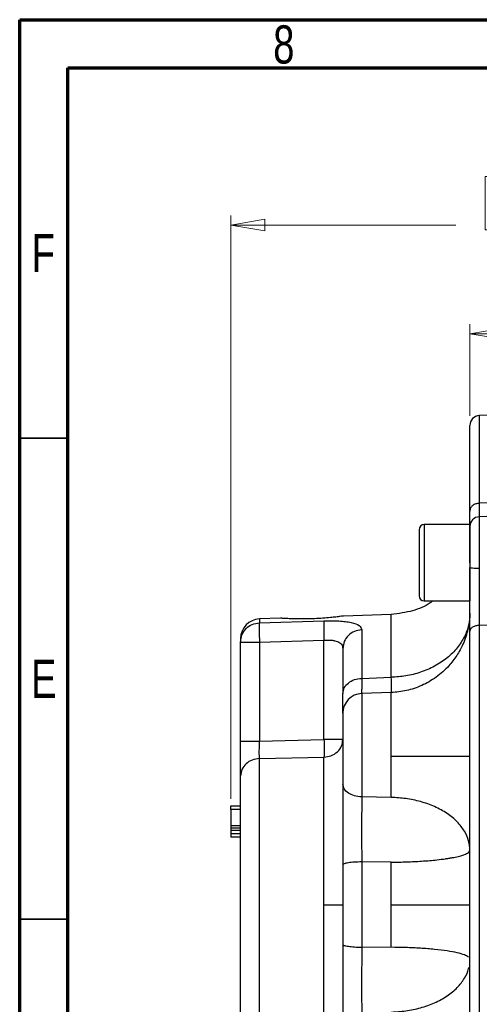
# Model space of a CAD drawing. Header units: inches. Extents: x 0.6 to 16.3, y 0.2 to 11.5.
# Tile 5 of 18: x 0.6 to 2.5, y 7.5 to 11.5. Entities that reach past the tile are written whole.
import ezdxf

# ---------------------------------------------------------------- set-up
doc = ezdxf.new("R2010")
doc.units = ezdxf.units.IN
doc.header["$MEASUREMENT"] = 0
doc.styles.add('SLDTEXTSTYLE0', font='TXT', dxfattribs={"width": 0.75})
doc.dimstyles.new('SLDDIMSTYLE0', dxfattribs={"dimtxt": 0.137795, "dimasz": 0.14, "dimexe": 0, "dimexo": 0.0625, "dimgap": 0.034449, "dimtad": 0, "dimdec": 1, "dimlfac": 1.5, "dimrnd": 1e-09, "dimzin": 12, "dimdsep": 46, "dimtxsty": 'SLDTEXTSTYLE0', "dimblk1": 'CLOSED', "dimblk2": 'CLOSED', "dimsah": 1, "dimcen": 0.09, "dimadec": 0, "dimazin": 3, "dimtfac": 1, "dimtdec": 1, "dimtofl": 0, "dimtmove": 0, "dimatfit": 3, "dimldrblk": 'CLOSED', "dimfxl": 0, "dimfrac": 2, "dimtolj": 1, "dimtzin": 12, "dimarcsym": 0})
doc.dimstyles.new('SLDDIMSTYLE1', dxfattribs={"dimtxt": 0.137795, "dimasz": 0.14, "dimexe": 0, "dimexo": 0.0625, "dimgap": 0.034449, "dimtad": 0, "dimdec": 1, "dimlfac": 1.5, "dimrnd": 1e-09, "dimzin": 4, "dimdsep": 46, "dimtxsty": 'SLDTEXTSTYLE0', "dimblk1": 'CLOSED', "dimblk2": 'CLOSED', "dimsah": 1, "dimcen": 0.09, "dimadec": 0, "dimazin": 1, "dimtfac": 1, "dimtdec": 1, "dimtofl": 0, "dimtmove": 0, "dimatfit": 3, "dimldrblk": 'CLOSED', "dimfxl": 0, "dimfrac": 2, "dimtolj": 1, "dimtzin": 12, "dimarcsym": 0})

# ---------------------------------------------------------------- blocks, each defined once
blk = doc.blocks.new('_Closed')
at = {"color": 0, "linetype": 'ByBlock', "lineweight": -2}
for p, q in [((-1, 0.166667), (0, 0)), ((-1, 0.166667), (-1, -0.166667)), ((0, 0), (-1, -0.166667)), ((0, 0), (-1, 0))]:
    blk.add_line(p, q, dxfattribs=at)
blk = doc.blocks.new('_D_1')
at = {"color": 7, "linetype": 'Continuous', "lineweight": 0}
for p, q in [((2.5383, 10.8544), (2.4963, 10.8544)), ((2.4963, 10.8544), (2.4963, 10.6356)), ((2.8437, 10.8544), (2.8857, 10.8544)), ((2.8857, 10.8544), (2.8857, 10.6356)), ((1.4547, 8.3075), (1.4547, 10.6953)), ((4.1497, 5.9189), (4.1497, 10.6953)), ((1.4547, 10.6559), (2.3754, 10.6559)), ((4.1497, 10.6559), (3.0066, 10.6559)), ((2.4963, 10.6356), (2.5383, 10.6356)), ((2.8857, 10.6356), (2.8437, 10.6356))]:
    blk.add_line(p, q, dxfattribs=at)
at = {"color": 7, "linetype": 'Continuous', "lineweight": 18, "xscale": 0.14, "yscale": 0.14, "rotation": 180.0000000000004}
blk.add_blockref('_Closed', (1.4547, 10.6559, -1.4543), dxfattribs=at)
at = {"color": 7, "linetype": 'Continuous', "lineweight": 18, "xscale": 0.14, "yscale": 0.14}
blk.add_blockref('_Closed', (4.1497, 10.6559, -1.4543), dxfattribs=at)
at = {"color": 7, "linetype": 'Continuous', "lineweight": 18, "char_height": 0.1378, "attachment_point": 1, "style": 'SLDTEXTSTYLE0'}
for s, insert in [('103', (2.5383, 10.8132)), ('4.0', (2.5637, 10.6071))]:
    blk.add_mtext(s, dxfattribs=dict(at, insert=insert))
blk = doc.blocks.new('_D_2')
at = {"color": 7, "linetype": 'Continuous', "lineweight": 0}
for p, q in [((3.1197, 10.4096), (3.0778, 10.4096)), ((3.0778, 10.4096), (3.0778, 10.1909)), ((3.3234, 10.4096), (3.3654, 10.4096)), ((3.3654, 10.4096), (3.3654, 10.1909)), ((2.4334, 9.8751), (2.4334, 10.2506)), ((4.1497, 9.6096), (4.1497, 10.2506)), ((2.4334, 10.2112), (2.9569, 10.2112)), ((4.1497, 10.2112), (3.4862, 10.2112)), ((3.0778, 10.1909), (3.1197, 10.1909)), ((3.3654, 10.1909), (3.3234, 10.1909))]:
    blk.add_line(p, q, dxfattribs=at)
at = {"color": 7, "linetype": 'Continuous', "lineweight": 18, "xscale": 0.14, "yscale": 0.14}
for p, rotation in [((2.4334, 10.2112, -1.4543), 180.0000000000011), ((4.1497, 10.2112, -1.4543), 1.119555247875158e-12)]:
    blk.add_blockref('_Closed', p, dxfattribs=dict(at, rotation=rotation))
at = {"color": 7, "linetype": 'Continuous', "lineweight": 18, "char_height": 0.1378, "attachment_point": 1, "style": 'SLDTEXTSTYLE0'}
for s, insert in [('65', (3.1197, 10.3685)), ('2.6', (3.0943, 10.1624))]:
    blk.add_mtext(s, dxfattribs=dict(at, insert=insert))

msp = doc.modelspace()

# ---------------------------------------------------------------- linework, layer by layer
at = {"color": 7, "linetype": 'Continuous', "lineweight": 70}
for p, q in [((0.5906, 0.1969), (0.5906, 11.4961)), ((0.5906, 11.4961), (16.3386, 11.4961)), ((0.7874, 0.3937), (0.7874, 11.2992)), ((0.7874, 11.2992), (16.1417, 11.2992))]:
    msp.add_line(p, q, dxfattribs=at)
at = {"color": 7, "linetype": 'Continuous', "lineweight": 25}
for p, q in [((2.6401, 9.8816), (2.472, 9.8757)), ((2.6401, 9.5233), (2.472, 9.5173)), ((2.4334, 9.4303), (2.2467, 9.4303)), ((2.4334, 9.4303), (2.4334, 9.1176)), ((2.6401, 9.4678), (2.472, 9.462)), ((2.2254, 9.4089), (2.2254, 9.1389)), ((2.4334, 9.3957), (2.4315, 9.379)), ((2.4334, 9.2739), (2.4334, 9.255)), ((2.2467, 9.1176), (2.4334, 9.1176)), ((1.658, 9.0467), (1.572, 9.0437)), ((1.572, 9.0283), (1.8362, 9.036)), ((1.6579, 9.0468), (1.658, 9.0467)), ((2.1118, 9.0626), (1.9154, 9.0557)), ((1.9906, 8.999), (1.9906, 8.8007)), ((2.6401, 9.0189), (2.472, 9.0171)), ((2.472, 9.0171), (2.472, 6.7315)), ((1.4947, 8.9637), (1.4947, 8.9494)), ((1.4947, 8.9494), (1.572, 8.9494)), ((1.4947, 8.5441), (1.4947, 8.9494)), ((1.572, 8.9494), (1.8362, 8.9572)), ((1.572, 8.9494), (1.572, 8.5441)), ((1.8362, 8.5498), (1.8362, 8.9572)), ((1.9906, 8.8007), (2.1117, 8.805)), ((2.1118, 8.7426), (1.9906, 8.7384)), ((1.572, 8.5441), (1.8362, 8.5498)), ((1.572, 8.4726), (1.8362, 8.4786)), ((2.1117, 8.3135), (1.9906, 8.3156)), ((1.4547, 8.2794), (1.4947, 8.2794)), ((1.4947, 8.2647), (1.4547, 8.2647)), ((1.4547, 8.2647), (1.4547, 8.1989)), ((1.4547, 8.2573), (1.4547, 8.2541)), ((1.4547, 8.1989), (1.4947, 8.1989)), ((1.4547, 8.1893), (1.4947, 8.1893)), ((1.4547, 8.1799), (1.4947, 8.1799)), ((1.4547, 8.1799), (1.4547, 8.1641)), ((1.4947, 8.1641), (1.4547, 8.1641)), ((1.4947, 8.1512), (1.4547, 8.1512)), ((1.9134, 8.0376), (1.9134, 7.8743)), ((2.1117, 8.0485), (1.9906, 8.0494)), ((1.9906, 8.0494), (1.9906, 7.6993)), ((2.1117, 7.8743), (2.1117, 8.0485)), ((1.8362, 7.8743), (1.9134, 7.8743)), ((1.9134, 7.8743), (1.9134, 7.7111)), ((2.1117, 7.8743), (2.4334, 7.8743)), ((2.1117, 7.7001), (2.1117, 7.8743)), ((2.1117, 7.7001), (1.9906, 7.6993))]:
    msp.add_line(p, q, dxfattribs=at)
at = {"color": 8, "linetype": 'Continuous', "lineweight": 25}
for p, q in [((2.472, 9.8757), (2.472, 9.5173)), ((2.2467, 9.4303), (2.2467, 9.1176)), ((2.472, 9.462), (2.472, 9.2499)), ((1.572, 9.0437), (1.572, 9.0283)), ((1.9906, 8.7384), (1.9906, 8.3156)), ((1.572, 7.205), (1.572, 8.4726)), ((1.8362, 7.1957), (1.8362, 7.8743))]:
    msp.add_line(p, q, dxfattribs=at)
at = {"color": 7, "linetype": 'Continuous', "lineweight": 35}
for p, q in [((0.7874, 9.7835), (0.5906, 9.7835)), ((0.7874, 7.815), (0.5906, 7.815))]:
    msp.add_line(p, q, dxfattribs=at)
at = {"color": 7, "linetype": 'Continuous', "lineweight": 25}
for centre, radius, start, end in [((2.4734, 9.8357), 0.04, 92, 180), ((2.2467, 9.4089), 0.0213, 90, 180), ((2.4734, 9.422), 0.04, 92, 180), ((2.2467, 9.1389), 0.0213, 180, 270), ((1.5747, 8.9637), 0.08, 92, 180), ((1.9934, 8.6584), 0.08, 92, 180)]:
    msp.add_arc(centre, radius, start, end, dxfattribs=at)
for points, knots in [([(2.4334, 9.4845), (2.4334, 9.5193), (2.4334, 9.5896), (2.4334, 9.6751), (2.4334, 9.7454), (2.4334, 9.7967), (2.4334, 9.8296), (2.4334, 9.8337), (2.4334, 9.8357)], [0, 0, 0, 0, 0.159871, 0.322659, 0.488197, 0.657713, 0.828391, 1, 1, 1, 1]), ([(2.4334, 9.4186), (2.4334, 9.4185), (2.4334, 9.4173), (2.4334, 9.4272), (2.4334, 9.4481), (2.4334, 9.4724), (2.4334, 9.4845)], [0, 0, 0, 0, 0.037863, 0.358526, 0.67928, 1, 1, 1, 1]), ([(2.4334, 9.2739), (2.4334, 9.2844), (2.4334, 9.3054), (2.4334, 9.3354), (2.4334, 9.3627), (2.4334, 9.3859), (2.4334, 9.4043), (2.4334, 9.4163), (2.4334, 9.4221), (2.4334, 9.4214), (2.4334, 9.4212)], [0, 0, 0, 0, 0.1352, 0.270399, 0.405598, 0.540798, 0.675997, 0.811196, 0.946395, 1, 1, 1, 1]), ([(2.4334, 8.9943), (2.4334, 9.0138), (2.4334, 9.0527), (2.4334, 9.1183), (2.4334, 9.1865), (2.4334, 9.2322), (2.4334, 9.255)], [0, 0, 0, 0, 0.250001, 0.499962, 0.749995, 1, 1, 1, 1]), ([(2.472, 9.2499), (2.472, 9.2314), (2.4719, 9.1983), (2.4719, 9.1541), (2.4719, 9.1176), (2.4719, 9.0889), (2.4719, 9.0615), (2.472, 9.0386), (2.472, 9.0235), (2.472, 9.0171)], [0, 0, 0, 0, 0.227167, 0.405662, 0.543405, 0.681946, 0.778223, 0.906866, 1, 1, 1, 1]), ([(2.282, 9.1176), (2.2784, 9.1149), (2.2539, 9.0963), (2.1966, 9.0728), (2.1411, 9.0661), (2.1117, 9.0625)], [0, 0, 0, 0, 0.074439, 0.509882, 1, 1, 1, 1]), ([(2.4334, 9.0676), (2.4333, 9.062), (2.4331, 9.051), (2.4306, 9.0292), (2.4265, 9.0067), (2.4214, 8.9866), (2.4152, 8.9662), (2.4028, 8.9339), (2.3807, 8.8933), (2.3449, 8.8467), (2.297, 8.8037), (2.2377, 8.7698), (2.1752, 8.7483), (2.1325, 8.7445), (2.1117, 8.7426)], [0, 0, 0, 0, 0.081397, 0.157345, 0.224225, 0.254468, 0.283554, 0.342175, 0.435359, 0.529987, 0.65314, 0.773406, 0.889752, 1, 1, 1, 1]), ([(2.4334, 9.0659), (2.4324, 9.0503), (2.4302, 9.0181), (2.4124, 8.9705), (2.383, 8.9245), (2.3415, 8.8833), (2.2903, 8.8494), (2.2328, 8.8247), (2.1725, 8.8091), (2.1316, 8.8063), (2.1117, 8.805)], [0, 0, 0, 0, 0.116891, 0.240466, 0.368936, 0.500001, 0.631065, 0.759535, 0.883109, 1, 1, 1, 1]), ([(1.572, 9.0283), (1.5718, 9.0269), (1.5715, 9.0244), (1.5711, 9.0154), (1.571, 9.0007), (1.5712, 8.9776), (1.5717, 8.9588), (1.572, 8.9494)], [0, 0, 0, 0, 0.162098, 0.299687, 0.500675, 0.750221, 1, 1, 1, 1]), ([(1.8627, 9.0492), (1.8524, 9.0483), (1.8318, 9.0466), (1.797, 9.0447), (1.762, 9.0438), (1.7288, 9.0438), (1.6995, 9.0445), (1.6765, 9.0456), (1.661, 9.0465), (1.659, 9.0466), (1.658, 9.0467)], [0, 0, 0, 0, 0.125273, 0.250246, 0.375386, 0.500422, 0.625069, 0.749904, 0.874944, 1, 1, 1, 1]), ([(1.8362, 9.036), (1.836, 9.0335), (1.8355, 9.0284), (1.8353, 9.0097), (1.8355, 8.9852), (1.836, 8.9666), (1.8362, 8.9572)], [0, 0, 0, 0, 0.250114, 0.5, 0.749886, 1, 1, 1, 1]), ([(1.8362, 9.036), (1.8466, 9.0362), (1.8674, 9.0366), (1.8971, 9.0357), (1.9243, 9.0335), (1.9555, 9.0285), (1.9844, 9.0184), (1.9885, 9.0055), (1.9906, 8.999)], [0, 0, 0, 0, 0.120862, 0.242382, 0.365041, 0.48991, 0.743079, 1, 1, 1, 1]), ([(1.9154, 9.0557), (1.9147, 9.0556), (1.9134, 9.0554), (1.9024, 9.0539), (1.8859, 9.0517), (1.8705, 9.05), (1.8627, 9.0492)], [0, 0, 0, 0, 0.249961, 0.499802, 0.748817, 1, 1, 1, 1]), ([(2.4334, 7.8743), (2.4334, 7.9425), (2.4334, 8.0785), (2.4334, 8.2797), (2.4334, 8.4742), (2.4334, 8.6593), (2.4334, 8.8338), (2.4334, 8.9411), (2.4334, 8.9943)], [0, 0, 0, 0, 0.171591, 0.342266, 0.511803, 0.67732, 0.840119, 1, 1, 1, 1]), ([(1.8362, 8.9572), (1.8417, 8.9574), (1.8524, 8.9579), (1.8674, 8.957), (1.8807, 8.955), (1.8922, 8.9516), (1.9015, 8.9467), (1.911, 8.938), (1.9124, 8.9291), (1.9134, 8.923)], [0, 0, 0, 0, 0.12616, 0.248221, 0.366931, 0.483104, 0.607883, 0.735397, 1, 1, 1, 1]), ([(1.9134, 8.923), (1.9134, 8.9204), (1.9134, 8.9152), (1.9134, 8.9068), (1.9134, 8.8979), (1.9134, 8.8885), (1.9134, 8.8786), (1.9134, 8.8681), (1.9134, 8.8573), (1.9134, 8.8494), (1.9134, 8.8433), (1.9134, 8.8355), (1.9134, 8.8231), (1.9134, 8.8085), (1.9134, 8.7821), (1.9134, 8.7579), (1.9134, 8.7382)], [0, 0, 0, 0, 0.062507, 0.125014, 0.1875211, 0.2500283, 0.3125314, 0.3750343, 0.4375371, 0.5000393, 0.5041018, 0.5361409, 0.6251774, 0.6932926, 0.7500665, 1, 1, 1, 1]), ([(1.9134, 8.6581), (1.9134, 8.6589), (1.9134, 8.6632), (1.9134, 8.6884), (1.9134, 8.7216), (1.9134, 8.7382)], [0, 0, 0, 0, 0.0919576, 0.5461185, 1, 1, 1, 1]), ([(1.9134, 8.6579), (1.9134, 8.658), (1.9134, 8.6594), (1.9134, 8.6537), (1.9134, 8.6405), (1.9134, 8.6189), (1.9134, 8.591), (1.9134, 8.5578), (1.9134, 8.521), (1.9134, 8.4952), (1.9134, 8.4823)], [0, 0, 0, 0, 0.021676, 0.161435, 0.301195, 0.440955, 0.580715, 0.720476, 0.860238, 1, 1, 1, 1]), ([(1.4947, 8.4012), (1.4947, 8.4089), (1.4947, 8.4242), (1.4947, 8.4592), (1.4947, 8.4999), (1.4947, 8.5294), (1.4947, 8.5441)], [0, 0, 0, 0, 0.250351, 0.500132, 0.750013, 1, 1, 1, 1]), ([(1.572, 8.4726), (1.5718, 8.4767), (1.5715, 8.4844), (1.5715, 8.5024), (1.5716, 8.5225), (1.5718, 8.5373), (1.572, 8.5441)], [0, 0, 0, 0, 0.26095, 0.499965, 0.768507, 1, 1, 1, 1]), ([(1.8362, 8.4786), (1.846, 8.4798), (1.8664, 8.4824), (1.8924, 8.4991), (1.9101, 8.5228), (1.9123, 8.541), (1.9134, 8.5498)], [0, 0, 0, 0, 0.240554, 0.499998, 0.759443, 1, 1, 1, 1]), ([(1.8362, 8.5498), (1.8363, 8.5425), (1.8366, 8.5278), (1.8367, 8.5076), (1.8366, 8.4902), (1.8363, 8.4824), (1.8362, 8.4786)], [0, 0, 0, 0, 0.250045, 0.5, 0.749955, 1, 1, 1, 1]), ([(1.8362, 7.8743), (1.8362, 7.9044), (1.8362, 7.9653), (1.8362, 8.056), (1.8362, 8.1451), (1.8362, 8.2297), (1.8362, 8.3074), (1.8362, 8.3757), (1.8362, 8.4341), (1.8362, 8.4639), (1.8362, 8.4786)], [0, 0, 0, 0, 0.120864, 0.245205, 0.371977, 0.5, 0.628023, 0.754795, 0.879136, 1, 1, 1, 1]), ([(1.9134, 8.4823), (1.9134, 8.4613), (1.9134, 8.4193), (1.9134, 8.3849), (1.9134, 8.3677)], [0, 0, 0, 0, 0.500004, 1, 1, 1, 1]), ([(2.1117, 8.4823), (2.1341, 8.4823), (2.1802, 8.4823), (2.2474, 8.4823), (2.3101, 8.4823), (2.3641, 8.4823), (2.4041, 8.4823), (2.429, 8.4823), (2.432, 8.4823), (2.4334, 8.4823)], [0, 0, 0, 0, 0.131414, 0.27096, 0.415989, 0.563118, 0.715466, 0.862131, 1, 1, 1, 1]), ([(1.4947, 7.8743), (1.4947, 7.9015), (1.4947, 7.9558), (1.4947, 8.0357), (1.4947, 8.1126), (1.4947, 8.1849), (1.4947, 8.2513), (1.4947, 8.3103), (1.4947, 8.3617), (1.4947, 8.388), (1.4947, 8.4012)], [0, 0, 0, 0, 0.125, 0.25, 0.375, 0.5, 0.625, 0.75, 0.875, 1, 1, 1, 1]), ([(1.9134, 8.3677), (1.9134, 8.3441), (1.9134, 8.297), (1.9134, 8.214), (1.9134, 8.1262), (1.9134, 8.0671), (1.9134, 8.0376)], [0, 0, 0, 0, 0.249422, 0.498998, 0.749372, 1, 1, 1, 1]), ([(1.9906, 8.3156), (1.9906, 8.3027), (1.9905, 8.2786), (1.9904, 8.2328), (1.9903, 8.1905), (1.9904, 8.1537), (1.9904, 8.1314), (1.9904, 8.1063), (1.9905, 8.0792), (1.9906, 8.0582), (1.9906, 8.0494)], [0, 0, 0, 0, 0.173075, 0.322557, 0.542416, 0.642138, 0.716632, 0.777709, 0.906675, 1, 1, 1, 1]), ([(2.4334, 8.0974), (2.4324, 8.1103), (2.4302, 8.1369), (2.4124, 8.1764), (2.383, 8.2145), (2.3415, 8.2486), (2.2903, 8.2767), (2.2328, 8.2971), (2.1725, 8.3101), (2.1316, 8.3124), (2.1117, 8.3135)], [0, 0, 0, 0, 0.116891, 0.240465, 0.368935, 0.5, 0.631065, 0.759535, 0.883109, 1, 1, 1, 1]), ([(1.4547, 8.2647), (1.4547, 8.2669), (1.4547, 8.27), (1.4547, 8.2736), (1.4547, 8.2758), (1.4547, 8.2774), (1.4547, 8.2791), (1.4547, 8.2793), (1.4547, 8.2794)], [0, 0, 0, 0, 0.290701, 0.41263, 0.524718, 0.633152, 0.744726, 1, 1, 1, 1]), ([(1.4547, 8.1989), (1.4547, 8.1988), (1.4547, 8.1985), (1.4547, 8.197), (1.4547, 8.1951), (1.4547, 8.1934), (1.4547, 8.1915), (1.4547, 8.19), (1.4547, 8.1893)], [0, 0, 0, 0, 0.2667185, 0.5306434, 0.6587155, 0.7719916, 0.8881672, 1, 1, 1, 1]), ([(1.4547, 8.1893), (1.4547, 8.1887), (1.4547, 8.1874), (1.4547, 8.185), (1.4547, 8.1825), (1.4547, 8.1804), (1.4547, 8.18), (1.4547, 8.1799)], [0, 0, 0, 0, 0.10459, 0.216486, 0.458562, 0.725093, 1, 1, 1, 1]), ([(1.4547, 8.1641), (1.4547, 8.1624), (1.4547, 8.1592), (1.4547, 8.1551), (1.4547, 8.1526), (1.4547, 8.1514), (1.4547, 8.1512), (1.4547, 8.1512)], [0, 0, 0, 0, 0.268583, 0.536194, 0.784903, 0.899197, 1, 1, 1, 1]), ([(2.1117, 8.0485), (2.1331, 8.0488), (2.1756, 8.0494), (2.2281, 8.0521), (2.2687, 8.0551), (2.3017, 8.0583), (2.3245, 8.0612), (2.3375, 8.0631), (2.3446, 8.0641), (2.3544, 8.0657), (2.3676, 8.0682), (2.3798, 8.0707), (2.3909, 8.0734), (2.4007, 8.0762), (2.415, 8.081), (2.4299, 8.088), (2.4322, 8.0942), (2.4334, 8.0974)], [0, 0, 0, 0, 0.125419, 0.249854, 0.322793, 0.392614, 0.481726, 0.49787, 0.499951, 0.541665, 0.583379, 0.625093, 0.666778, 0.708462, 0.750146, 0.875073, 1, 1, 1, 1]), ([(1.4947, 7.2849), (1.4947, 7.287), (1.4947, 7.2911), (1.4947, 7.3254), (1.4947, 7.3811), (1.4947, 7.4496), (1.4947, 7.5201), (1.4947, 7.5859), (1.4947, 7.6661), (1.4947, 7.7625), (1.4947, 7.8369), (1.4947, 7.8743)], [0, 0, 0, 0, 0.120301, 0.246056, 0.375232, 0.505455, 0.591374, 0.675959, 0.75909, 0.878589, 1, 1, 1, 1]), ([(2.4334, 6.7544), (2.4334, 6.8075), (2.4334, 6.9148), (2.4334, 7.0894), (2.4334, 7.2745), (2.4334, 7.469), (2.4334, 7.6701), (2.4334, 7.8061), (2.4334, 7.8743)], [0, 0, 0, 0, 0.159871, 0.322659, 0.488197, 0.657713, 0.828393, 1, 1, 1, 1]), ([(1.9134, 7.7111), (1.9134, 7.6817), (1.9134, 7.6228), (1.9134, 7.5352), (1.9134, 7.452), (1.9134, 7.4047), (1.9134, 7.381)], [0, 0, 0, 0, 0.2494223, 0.4989981, 0.7493724, 1, 1, 1, 1]), ([(1.9906, 7.6993), (1.9906, 7.6829), (1.9905, 7.6523), (1.9904, 7.6006), (1.9903, 7.5567), (1.9904, 7.5216), (1.9904, 7.5015), (1.9904, 7.4791), (1.9905, 7.4564), (1.9906, 7.44), (1.9906, 7.4331)], [0, 0, 0, 0, 0.1730747, 0.3225572, 0.5424159, 0.6421376, 0.7166315, 0.7777093, 0.9066754, 1, 1, 1, 1]), ([(2.4277, 7.6602), (2.4229, 7.6631), (2.413, 7.6692), (2.3828, 7.6778), (2.3415, 7.6855), (2.2903, 7.6918), (2.2328, 7.6964), (2.1725, 7.6994), (2.1316, 7.6999), (2.1117, 7.7001)], [0, 0, 0, 0, 0.137574, 0.283447, 0.432267, 0.581087, 0.72696, 0.867274, 1, 1, 1, 1]), ([(2.1117, 7.4352), (2.1316, 7.4363), (2.1725, 7.4386), (2.2328, 7.4515), (2.2903, 7.472), (2.3414, 7.5001), (2.3832, 7.5342), (2.4119, 7.5723), (2.4267, 7.6008), (2.4286, 7.6163), (2.4288, 7.618)], [0, 0, 0, 0, 0.129975, 0.267381, 0.41023, 0.555965, 0.701701, 0.84455, 0.981956, 1, 1, 1, 1])]:
    msp.add_open_spline(points, degree=3, knots=knots, dxfattribs=at)
for points in [[(2.472, 9.5173), (2.4669, 9.5167), (2.4567, 9.5155), (2.444, 9.5078), (2.4351, 9.4971), (2.434, 9.4887), (2.4334, 9.4845)], [(2.472, 9.2499), (2.4669, 9.25), (2.4567, 9.2502), (2.444, 9.2514), (2.4351, 9.2531), (2.434, 9.2544), (2.4334, 9.255)], [(1.4947, 8.9494), (1.4959, 8.9595), (1.4982, 8.9798), (1.5159, 9.0055), (1.5413, 9.0239), (1.5618, 9.0268), (1.572, 9.0283)], [(1.9906, 8.999), (1.9804, 8.9975), (1.96, 8.9947), (1.9346, 8.977), (1.9169, 8.9522), (1.9146, 8.9327), (1.9134, 8.923)], [(2.472, 9.0171), (2.4669, 9.0167), (2.4567, 9.0158), (2.444, 9.0105), (2.4351, 9.0031), (2.434, 8.9972), (2.4334, 8.9943)], [(1.9134, 8.7382), (1.9146, 8.7462), (1.9169, 8.7622), (1.9346, 8.7826), (1.96, 8.7972), (1.9804, 8.7996), (1.9906, 8.8007)], [(1.4947, 8.5441), (1.4959, 8.5441), (1.4982, 8.5441), (1.5159, 8.5441), (1.5413, 8.5441), (1.5618, 8.5441), (1.572, 8.5441)], [(1.9134, 8.5498), (1.9123, 8.5498), (1.91, 8.5498), (1.8922, 8.5498), (1.8668, 8.5498), (1.8464, 8.5498), (1.8362, 8.5498)], [(1.572, 8.4726), (1.5618, 8.4713), (1.5413, 8.4686), (1.5159, 8.452), (1.4982, 8.4287), (1.4959, 8.4103), (1.4947, 8.4012)], [(2.1117, 8.3135), (2.1117, 8.3257), (2.1117, 8.35), (2.1117, 8.392), (2.1117, 8.4364), (2.1117, 8.467), (2.1117, 8.4823)], [(1.9906, 8.3156), (1.9804, 8.3166), (1.96, 8.3185), (1.9346, 8.3307), (1.9169, 8.3476), (1.9146, 8.361), (1.9134, 8.3677)], [(1.9906, 8.0494), (1.9804, 8.0492), (1.96, 8.0487), (1.9346, 8.046), (1.9169, 8.0421), (1.9146, 8.0391), (1.9134, 8.0376)], [(1.9906, 7.6993), (1.9804, 7.6995), (1.96, 7.6999), (1.9346, 7.7027), (1.9169, 7.7065), (1.9146, 7.7096), (1.9134, 7.7111)]]:
    msp.add_open_spline(points, degree=3, dxfattribs=at)
at = {"color": 8, "linetype": 'Continuous', "lineweight": 25}
for points, knots in [([(2.472, 9.5173), (2.472, 9.5073), (2.4719, 9.4893), (2.4719, 9.4744), (2.4719, 9.4651), (2.4719, 9.4629), (2.4719, 9.4622)], [0, 0, 0, 0, 0.370779, 0.662116, 0.886937, 1, 1, 1, 1]), ([(1.9906, 8.8007), (1.9906, 8.791), (1.9905, 8.7728), (1.9904, 8.7512), (1.9904, 8.7428), (1.9903, 8.7382)], [0, 0, 0, 0, 0.341769, 0.636951, 1, 1, 1, 1]), ([(2.1129, 8.7427), (2.1128, 8.7497), (2.1127, 8.7638), (2.112, 8.7912), (2.1117, 8.805)], [0, 0, 0, 0, 0.499729, 1, 1, 1, 1]), ([(2.1117, 8.4823), (2.1117, 8.4997), (2.1117, 8.5358), (2.1117, 8.5893), (2.1117, 8.6403), (2.1117, 8.6841), (2.1117, 8.7175), (2.1117, 8.7366), (2.1117, 8.7441), (2.1117, 8.7423), (2.1117, 8.7422)], [0, 0, 0, 0, 0.127718, 0.265046, 0.40962, 0.55811, 0.706599, 0.851173, 0.9885, 1, 1, 1, 1])]:
    msp.add_open_spline(points, degree=3, knots=knots, dxfattribs=at)
msp.add_open_spline([(2.1117, 8.805), (2.1117, 8.8314), (2.1117, 8.8842), (2.1117, 8.9477), (2.1117, 8.9987), (2.1117, 9.0352), (2.1117, 9.0583), (2.1117, 9.0611), (2.1117, 9.0625)], degree=3, dxfattribs=at)

# ---------------------------------------------------------------- texts
at = {"color": 7, "linetype": 'Continuous', "lineweight": 0, "char_height": 0.1562, "attachment_point": 2, "style": 'SLDTEXTSTYLE0'}
for s, insert in [('8', (1.6717, 11.4728)), ('F', (0.6873, 10.6191)), ('E', (0.6893, 8.8769))]:
    msp.add_mtext(s, dxfattribs=dict(at, insert=insert))

# ---------------------------------------------------------------- dimensions: what is measured, and where the dimension line sits
at = {"color": 7, "linetype": 'Continuous', "lineweight": 18}
dim = msp.add_linear_dim(base=(4.1497, 10.6559), p1=(1.4547, 8.2681), p2=(4.1497, 5.8795), dimstyle='SLDDIMSTYLE1', dxfattribs=at)
dim.commit()
dim.dimension.update_dxf_attribs({"geometry": '_D_1', "text_midpoint": (2.691, 10.6559), "dimtype": 160})
dim = msp.add_linear_dim(base=(4.1497, 10.2112), p1=(2.4334, 9.8357), p2=(4.1497, 9.5703), angle=0, dimstyle='SLDDIMSTYLE0', dxfattribs=at)
dim.commit()
dim.dimension.update_dxf_attribs({"geometry": '_D_2', "text_midpoint": (3.2216, 10.2112), "dimtype": 160})

doc.saveas('drawing.dxf')
